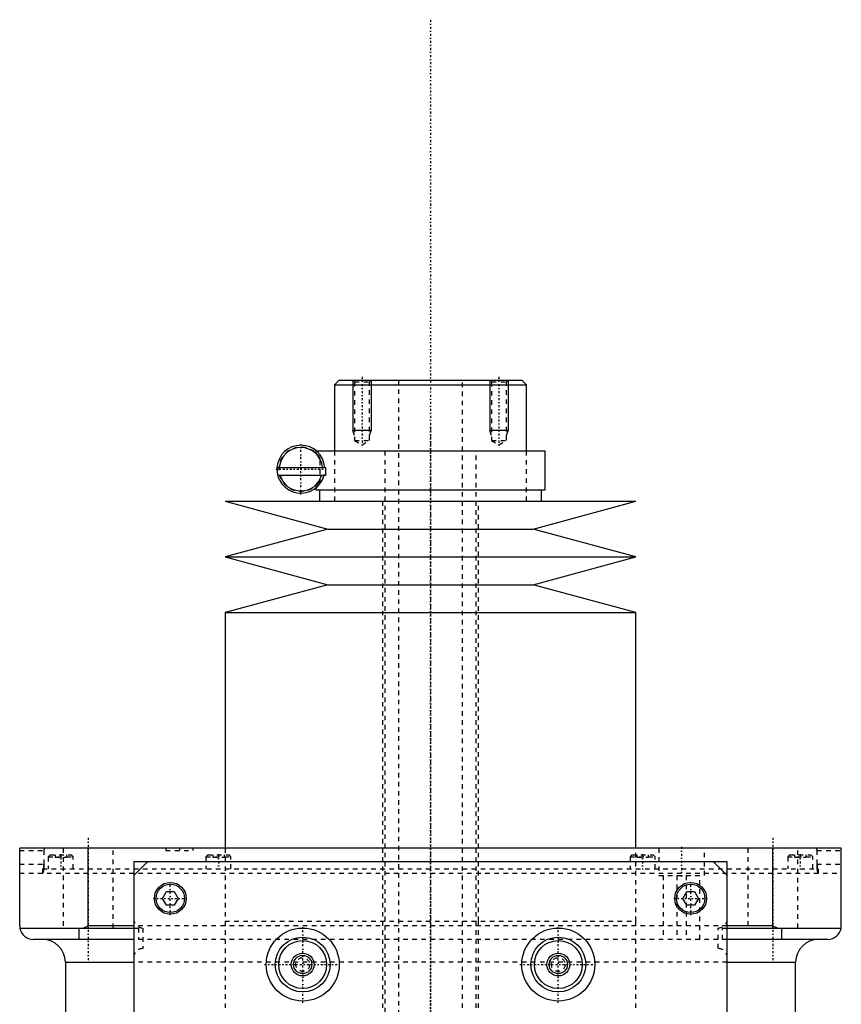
# Model space of a CAD drawing. Extents: x -90 to 90, y -139 to 498.
# Tile 10 of 10: x -90 to 90, y 282 to 498. Entities that reach past the tile are written whole.
import ezdxf

# ---------------------------------------------------------------- set-up
doc = ezdxf.new("R2010")
doc.units = 0
doc.linetypes.add('CENTER', pattern=[1.5, 0.45, -0.5, 0.05, -0.5])
doc.linetypes.add('DASHED', pattern=[2, 1, -1])
for name, color, linetype in [('AM_0', 7, 'CONTINUOUS'), ('AM_10', 7, 'CONTINUOUS'), ('AM_3', 7, 'DASHED'), ('AM_7', 7, 'CENTER')]:
    doc.layers.add(name, color=color, linetype=linetype)

msp = doc.modelspace()

# ---------------------------------------------------------------- linework, layer by layer
at = {"layer": 'AM_0', "color": 7, "linetype": 'CONTINUOUS'}
for p, q in [((-20, 419), (-21, 418)), ((-20, 419), (20, 419)), ((21, 418), (20, 419)), ((-21, 418), (-21, 403.5)), ((-21, 418), (21, 418)), ((21, 403.5), (21, 418)), ((-25, 403.5), (25.15, 403.5)), ((25.15, 395), (25.15, 403.5)), ((-33.63, 399.9), (-23, 399.9)), ((-23, 399.9), (-23, 398.1)), ((-23.34, 398.1), (-33.46, 398.1)), ((-23.29, 398.1), (-23.29, 398.31)), ((-23, 398.1), (-23.29, 398.1)), ((-25.15, 395.38), (-25.15, 395)), ((-25.15, 395), (25.15, 395)), ((-24.35, 395), (-24.35, 392.5)), ((24.35, 392.5), (24.35, 395)), ((-45, 392.5), (-22.5, 386.4)), ((-45, 392.5), (45, 392.5)), ((22.5, 386.4), (45, 392.5)), ((-22.5, 386.4), (-45, 380.3)), ((-22.5, 386.4), (22.5, 386.4)), ((45, 380.3), (22.5, 386.4)), ((-45, 380.3), (-22.5, 374.2)), ((-45, 380.3), (45, 380.3)), ((22.5, 374.2), (45, 380.3)), ((-22.5, 374.2), (-45, 368.1)), ((-22.5, 374.2), (22.5, 374.2)), ((45, 368.1), (22.5, 374.2)), ((-45, 368.1), (-45, 316.5)), ((-45, 368.1), (45, 368.1)), ((45, 316.5), (45, 368.1)), ((-90, 299.5), (-90, 316.5)), ((90, 316.5), (-90, 316.5)), ((-75, 299.5), (-75, 316.5)), ((75, 299.5), (75, 316.5)), ((90, 299.5), (90, 316.5)), ((-65, 313.5), (-65, 37.5)), ((65, 313.5), (-65, 313.5)), ((-65, 310.5), (-62, 313.5)), ((62, 313.5), (65, 310.5)), ((65, 37.5), (65, 313.5)), ((-58.73, 305.5), (-57.87, 307)), ((-57.87, 307), (-56.13, 307)), ((-56.13, 307), (-55.27, 305.5)), ((55.27, 305.5), (56.13, 307)), ((56.13, 307), (57.87, 307)), ((57.87, 307), (58.73, 305.5)), ((-57.87, 304), (-58.73, 305.5)), ((-55.27, 305.5), (-56.13, 304)), ((56.13, 304), (55.27, 305.5)), ((58.73, 305.5), (57.87, 304)), ((-56.13, 304), (-57.87, 304)), ((57.87, 304), (56.13, 304)), ((-89.96, 299), (-65, 299)), ((-77, 296.5), (-77, 299)), ((-76.12, 299), (-75, 299.5)), ((-65, 299.5), (-75, 299.5)), ((75, 299.5), (65, 299.5)), ((65, 299), (89.96, 299)), ((75, 299.5), (76.12, 299)), ((77, 296.5), (77, 299)), ((-65, 296.5), (-87, 296.5)), ((87, 296.5), (65, 296.5)), ((-80, 291.5), (-80, 30)), ((-80, 291.5), (-65, 291.5)), ((65, 291.5), (80, 291.5)), ((80, 30), (80, 291.5))]:
    msp.add_line(p, q, dxfattribs=at)
for points in [[(-90, 299.5, 0), (-90, 299.42, 0), (-89.99, 299.25, 0), (-89.97, 299.08, 0), (-89.96, 299, 0)], [(89.96, 299, 0), (89.97, 299.08, 0), (89.99, 299.25, 0), (90, 299.42, 0), (90, 299.5, 0)]]:
    msp.add_polyline3d(points, dxfattribs=at)
for centre, radius in [((-57, 305.5), 3.5), ((-57, 305.5), 3.1), ((57, 305.5), 3.5), ((57, 305.5), 3.1), ((-28, 291), 8), ((28, 291), 8), ((-28, 291), 6), ((-28, 291), 5.25), ((28, 291), 6), ((28, 291), 5.25), ((-28, 291), 2.5), ((28, 291), 2.5), ((-28, 291), 2), ((28, 291), 2)]:
    msp.add_circle(centre, radius, dxfattribs=at)
for centre, radius, start, end in [((-28.4, 399.5), 5.25, 4.3696, 346.8943), ((-28.4, 399.5), 4.75, 4.8306, 175.1694), ((-28.4, 399.5), 4.75, 197.1418, 342.8582), ((-87, 299.5), 3, 189.5941, 270), ((87, 299.5), 3, 270, 350.4059), ((-85, 291.5), 5, 0, 90), ((85, 291.5), 5, 90, 180)]:
    msp.add_arc(centre, radius, start, end, dxfattribs=at)
at = {"layer": 'AM_10', "color": 7, "linetype": 'CONTINUOUS'}
for p, q in [((-17, 419), (-17, 408)), ((-13, 419), (-13, 408)), ((13, 419), (13, 408)), ((17, 419), (17, 408)), ((-13, 408), (-17, 408)), ((-16.62, 406.9), (-17, 408)), ((-13.38, 406.9), (-13, 408)), ((17, 408), (13, 408)), ((13.38, 406.9), (13, 408)), ((16.62, 406.9), (17, 408))]:
    msp.add_line(p, q, dxfattribs=at)
at = {"layer": 'AM_3', "color": 6, "linetype": 'DASHED'}
for p, q in [((-17, 419), (-16.62, 418.62)), ((-16.62, 418.62), (-16.62, 405.8)), ((-16.62, 418.62), (-13.38, 418.62)), ((-13.38, 418.62), (-13, 419)), ((-13.38, 405.8), (-13.38, 418.62)), ((-7, 419), (-7, -110.5)), ((7, -110.5), (7, 419)), ((13, 419), (13.38, 418.62)), ((13.38, 418.62), (13.38, 405.8)), ((13.38, 418.62), (16.62, 418.62)), ((16.62, 418.62), (17, 419)), ((16.62, 405.8), (16.62, 418.62)), ((-16.62, 405.8), (-15, 404.86)), ((-16.62, 405.8), (-13.38, 405.8)), ((-15, 404.86), (-13.38, 405.8)), ((13.38, 405.8), (15, 404.86)), ((13.38, 405.8), (16.62, 405.8)), ((15, 404.86), (16.62, 405.8)), ((-25.15, 403.5), (-25.15, 403.1)), ((-25.15, 403.5), (-25, 403.5)), ((-21, 403.5), (-21, 392.5)), ((-10, 403.5), (-10, -70.5)), ((10, -70.5), (10, 403.5)), ((21, 392.5), (21, 403.5)), ((-24.16, 396.41), (-24.16, 402.59)), ((-25.15, 395.9), (-25.15, 395.38)), ((-10.5, 392.5), (-10.5, 300.5)), ((10.5, 300.5), (10.5, 392.5)), ((-90, 316), (-84.68, 316)), ((-84.68, 316), (-84.68, 313)), ((-83.35, 315), (-83.75, 314.6)), ((-83.35, 315), (-78.65, 315)), ((-82.25, 315), (-82.25, 314.5)), ((-81, 315), (-81, 314.5)), ((-80.5, 316.5), (-80.5, 299)), ((-79.75, 315), (-79.75, 314.5)), ((-78.25, 314.6), (-78.65, 315)), ((-69.5, 299), (-69.5, 316.5)), ((-58, 316.5), (-58, 316)), ((-58, 316), (-52, 316)), ((-52, 316), (-52, 316.5)), ((-48.81, 315), (-49.21, 314.6)), ((-48.81, 315), (-44.11, 315)), ((-47.71, 315), (-47.71, 314.5)), ((-46.46, 315), (-46.46, 314.5)), ((-45.21, 315), (-45.21, 314.5)), ((-45, 316.5), (-45, 300.5)), ((-43.71, 314.6), (-44.11, 315)), ((44.11, 315), (43.71, 314.6)), ((44.11, 315), (48.81, 315)), ((45, 300.5), (45, 316.5)), ((45.21, 315), (45.21, 314.5)), ((46.46, 315), (46.46, 314.5)), ((47.71, 315), (47.71, 314.5)), ((49.21, 314.6), (48.81, 315)), ((50, 316.5), (50, 310.5)), ((60, 310.5), (60, 316.5)), ((69.5, 316.5), (69.5, 299)), ((78.65, 315), (78.25, 314.6)), ((78.65, 315), (83.35, 315)), ((79.75, 315), (79.75, 314.5)), ((80.5, 299), (80.5, 316.5)), ((81, 315), (81, 314.5)), ((82.25, 315), (82.25, 314.5)), ((83.75, 314.6), (83.35, 315)), ((84.68, 316), (90, 316)), ((84.68, 313), (84.68, 316)), ((-90, 313), (-84.68, 313)), ((-83.75, 314.6), (-83.75, 312)), ((-83.75, 314.6), (-78.25, 314.6)), ((-82.25, 314.5), (-79.75, 314.5)), ((-78.25, 312), (-78.25, 314.6)), ((-49.21, 314.6), (-49.21, 312)), ((-49.21, 314.6), (-43.71, 314.6)), ((-47.71, 314.5), (-45.21, 314.5)), ((-43.71, 312), (-43.71, 314.6)), ((43.71, 314.6), (43.71, 312)), ((43.71, 314.6), (49.21, 314.6)), ((45.21, 314.5), (47.71, 314.5)), ((49.21, 312), (49.21, 314.6)), ((78.25, 314.6), (78.25, 312)), ((78.25, 314.6), (83.75, 314.6)), ((79.75, 314.5), (82.25, 314.5)), ((83.75, 312), (83.75, 314.6)), ((84.68, 313), (90, 313)), ((-90, 311), (90, 311)), ((-85, 312), (-85, 311)), ((-85, 312), (85, 312)), ((85, 311), (85, 312)), ((50, 310.5), (60, 310.5)), ((51, 310.5), (51, 296.5)), ((54, 310.5), (54, 296.5)), ((56, 310.5), (56, 296.5)), ((59, 296.5), (59, 310.5)), ((-45, 300.5), (-45, 265.5)), ((-45, 300.5), (45, 300.5)), ((-45, 300.5), (0, 300.5)), ((-10.5, 300.5), (-10.5, 197.5)), ((10.5, 197.5), (10.5, 300.5)), ((45, 265.5), (45, 300.5)), ((-77.63, 299), (-69.5, 299)), ((65, 299.5), (-65, 299.5)), ((-65, 299), (-64, 299)), ((-64, 299), (-64, 296.5)), ((-63, 299), (-63, 294.5)), ((63, 294.5), (63, 299)), ((64, 299), (65, 299)), ((64, 296.5), (64, 299)), ((65, 296.5), (-65, 296.5)), ((65, 291.5), (-65, 291.5))]:
    msp.add_line(p, q, dxfattribs=at)
for points in [[(-24.16, 401.85, 0), (-24.2, 401.93, 0), (-24.3, 402.09, 0), (-24.39, 402.23, 0), (-24.43, 402.29, 0), (-24.48, 402.35, 0), (-24.56, 402.47, 0), (-24.64, 402.57, 0), (-24.72, 402.66, 0), (-24.79, 402.74, 0), (-24.86, 402.81, 0), (-24.89, 402.84, 0), (-24.91, 402.87, 0), (-24.97, 402.93, 0), (-25.01, 402.97, 0), (-25.05, 403.01, 0), (-25.09, 403.04, 0), (-25.11, 403.06, 0), (-25.12, 403.07, 0), (-25.13, 403.08, 0), (-25.14, 403.09, 0), (-25.15, 403.1, 0), (-25.15, 403.1, 0)], [(-25.15, 395.9, 0), (-25.15, 395.9, 0), (-25.14, 395.91, 0), (-25.13, 395.92, 0), (-25.12, 395.93, 0), (-25.11, 395.94, 0), (-25.09, 395.96, 0), (-25.05, 395.99, 0), (-25.01, 396.03, 0), (-24.97, 396.07, 0), (-24.91, 396.13, 0), (-24.89, 396.16, 0), (-24.86, 396.19, 0), (-24.79, 396.26, 0), (-24.72, 396.34, 0), (-24.64, 396.43, 0), (-24.56, 396.53, 0), (-24.48, 396.65, 0), (-24.43, 396.71, 0), (-24.39, 396.77, 0), (-24.3, 396.91, 0), (-24.2, 397.07, 0), (-24.16, 397.15, 0)], [(-84.59, 316.5, 0), (-84.59, 316.5, 0), (-84.59, 316.5, 0), (-84.59, 316.5, 0), (-84.6, 316.5, 0), (-84.6, 316.5, 0), (-84.6, 316.5, 0), (-84.6, 316.5, 0), (-84.6, 316.5, 0), (-84.6, 316.5, 0), (-84.6, 316.5, 0), (-84.6, 316.5, 0), (-84.6, 316.5, 0), (-84.61, 316.49, 0), (-84.61, 316.49, 0), (-84.61, 316.49, 0), (-84.61, 316.49, 0), (-84.61, 316.49, 0), (-84.61, 316.49, 0), (-84.61, 316.49, 0), (-84.61, 316.49, 0), (-84.61, 316.48, 0), (-84.61, 316.48, 0), (-84.62, 316.48, 0), (-84.62, 316.48, 0), (-84.62, 316.48, 0), (-84.62, 316.48, 0), (-84.62, 316.48, 0), (-84.62, 316.47, 0), (-84.62, 316.47, 0), (-84.62, 316.47, 0), (-84.62, 316.47, 0), (-84.63, 316.46, 0), (-84.63, 316.46, 0), (-84.63, 316.46, 0), (-84.63, 316.46, 0), (-84.63, 316.46, 0), (-84.63, 316.45, 0), (-84.63, 316.45, 0), (-84.63, 316.45, 0), (-84.63, 316.44, 0), (-84.63, 316.44, 0), (-84.64, 316.44, 0), (-84.64, 316.44, 0), (-84.64, 316.43, 0), (-84.64, 316.43, 0), (-84.64, 316.42, 0), (-84.64, 316.42, 0), (-84.64, 316.42, 0), (-84.64, 316.42, 0), (-84.64, 316.41, 0), (-84.64, 316.41, 0), (-84.65, 316.4, 0), (-84.65, 316.4, 0), (-84.65, 316.4, 0), (-84.65, 316.39, 0), (-84.65, 316.39, 0), (-84.65, 316.39, 0), (-84.65, 316.38, 0), (-84.65, 316.38, 0), (-84.65, 316.37, 0), (-84.65, 316.37, 0), (-84.65, 316.37, 0), (-84.65, 316.36, 0), (-84.66, 316.36, 0), (-84.66, 316.35, 0), (-84.66, 316.35, 0), (-84.66, 316.35, 0), (-84.66, 316.34, 0), (-84.66, 316.34, 0), (-84.66, 316.34, 0), (-84.66, 316.33, 0), (-84.66, 316.33, 0), (-84.66, 316.32, 0), (-84.66, 316.32, 0), (-84.66, 316.31, 0), (-84.66, 316.31, 0), (-84.66, 316.3, 0), (-84.66, 316.3, 0), (-84.66, 316.29, 0), (-84.67, 316.29, 0), (-84.67, 316.28, 0), (-84.67, 316.27, 0), (-84.67, 316.27, 0), (-84.67, 316.27, 0), (-84.67, 316.26, 0), (-84.67, 316.26, 0), (-84.67, 316.25, 0), (-84.67, 316.24, 0), (-84.67, 316.24, 0), (-84.67, 316.23, 0), (-84.67, 316.23, 0), (-84.67, 316.22, 0), (-84.67, 316.22, 0), (-84.67, 316.21, 0), (-84.67, 316.2, 0), (-84.67, 316.2, 0), (-84.67, 316.19, 0), (-84.68, 316.19, 0), (-84.68, 316.18, 0), (-84.68, 316.18, 0), (-84.68, 316.17, 0), (-84.68, 316.16, 0), (-84.68, 316.15, 0), (-84.68, 316.15, 0), (-84.68, 316.15, 0), (-84.68, 316.14, 0), (-84.68, 316.13, 0), (-84.68, 316.13, 0), (-84.68, 316.13, 0), (-84.68, 316.12, 0), (-84.68, 316.11, 0), (-84.68, 316.11, 0), (-84.68, 316.1, 0), (-84.68, 316.1, 0), (-84.68, 316.09, 0), (-84.68, 316.08, 0), (-84.68, 316.08, 0), (-84.68, 316.07, 0), (-84.68, 316.06, 0), (-84.68, 316.06, 0), (-84.68, 316.05, 0), (-84.68, 316.05, 0), (-84.68, 316.04, 0), (-84.68, 316.03, 0), (-84.68, 316.02, 0), (-84.68, 316.02, 0), (-84.68, 316.02, 0), (-84.68, 316.01, 0), (-84.68, 316, 0), (-84.68, 316, 0)], [(84.68, 316, 0), (84.68, 316, 0), (84.68, 316.01, 0), (84.68, 316.02, 0), (84.68, 316.02, 0), (84.68, 316.02, 0), (84.68, 316.03, 0), (84.68, 316.04, 0), (84.68, 316.05, 0), (84.68, 316.05, 0), (84.68, 316.06, 0), (84.68, 316.06, 0), (84.68, 316.07, 0), (84.68, 316.08, 0), (84.68, 316.08, 0), (84.68, 316.09, 0), (84.68, 316.1, 0), (84.68, 316.1, 0), (84.68, 316.11, 0), (84.68, 316.11, 0), (84.68, 316.12, 0), (84.68, 316.13, 0), (84.68, 316.13, 0), (84.68, 316.13, 0), (84.68, 316.14, 0), (84.68, 316.15, 0), (84.68, 316.15, 0), (84.68, 316.15, 0), (84.68, 316.16, 0), (84.68, 316.17, 0), (84.68, 316.18, 0), (84.68, 316.18, 0), (84.68, 316.19, 0), (84.67, 316.19, 0), (84.67, 316.2, 0), (84.67, 316.2, 0), (84.67, 316.21, 0), (84.67, 316.22, 0), (84.67, 316.22, 0), (84.67, 316.23, 0), (84.67, 316.23, 0), (84.67, 316.24, 0), (84.67, 316.24, 0), (84.67, 316.25, 0), (84.67, 316.26, 0), (84.67, 316.26, 0), (84.67, 316.27, 0), (84.67, 316.27, 0), (84.67, 316.27, 0), (84.67, 316.28, 0), (84.67, 316.29, 0), (84.66, 316.29, 0), (84.66, 316.3, 0), (84.66, 316.3, 0), (84.66, 316.31, 0), (84.66, 316.31, 0), (84.66, 316.32, 0), (84.66, 316.32, 0), (84.66, 316.33, 0), (84.66, 316.33, 0), (84.66, 316.34, 0), (84.66, 316.34, 0), (84.66, 316.34, 0), (84.66, 316.35, 0), (84.66, 316.35, 0), (84.66, 316.35, 0), (84.66, 316.36, 0), (84.65, 316.36, 0), (84.65, 316.37, 0), (84.65, 316.37, 0), (84.65, 316.37, 0), (84.65, 316.38, 0), (84.65, 316.38, 0), (84.65, 316.39, 0), (84.65, 316.39, 0), (84.65, 316.39, 0), (84.65, 316.4, 0), (84.65, 316.4, 0), (84.65, 316.4, 0), (84.64, 316.41, 0), (84.64, 316.41, 0), (84.64, 316.42, 0), (84.64, 316.42, 0), (84.64, 316.42, 0), (84.64, 316.42, 0), (84.64, 316.43, 0), (84.64, 316.43, 0), (84.64, 316.44, 0), (84.64, 316.44, 0), (84.63, 316.44, 0), (84.63, 316.44, 0), (84.63, 316.45, 0), (84.63, 316.45, 0), (84.63, 316.45, 0), (84.63, 316.46, 0), (84.63, 316.46, 0), (84.63, 316.46, 0), (84.63, 316.46, 0), (84.63, 316.46, 0), (84.62, 316.47, 0), (84.62, 316.47, 0), (84.62, 316.47, 0), (84.62, 316.47, 0), (84.62, 316.48, 0), (84.62, 316.48, 0), (84.62, 316.48, 0), (84.62, 316.48, 0), (84.62, 316.48, 0), (84.61, 316.48, 0), (84.61, 316.48, 0), (84.61, 316.49, 0), (84.61, 316.49, 0), (84.61, 316.49, 0), (84.61, 316.49, 0), (84.61, 316.49, 0), (84.61, 316.49, 0), (84.61, 316.49, 0), (84.61, 316.49, 0), (84.6, 316.5, 0), (84.6, 316.5, 0), (84.6, 316.5, 0), (84.6, 316.5, 0), (84.6, 316.5, 0), (84.6, 316.5, 0), (84.6, 316.5, 0), (84.6, 316.5, 0), (84.6, 316.5, 0), (84.59, 316.5, 0), (84.59, 316.5, 0), (84.59, 316.5, 0), (84.59, 316.5, 0)], [(-84.68, 313, 0), (-84.68, 312.99, 0), (-84.68, 312.96, 0), (-84.68, 312.93, 0), (-84.68, 312.92, 0), (-84.68, 312.9, 0), (-84.68, 312.87, 0), (-84.68, 312.84, 0), (-84.68, 312.82, 0), (-84.68, 312.79, 0), (-84.68, 312.76, 0), (-84.68, 312.74, 0), (-84.69, 312.73, 0), (-84.69, 312.7, 0), (-84.69, 312.67, 0), (-84.69, 312.64, 0), (-84.69, 312.61, 0), (-84.69, 312.58, 0), (-84.69, 312.57, 0), (-84.69, 312.56, 0), (-84.69, 312.53, 0), (-84.69, 312.5, 0), (-84.69, 312.48, 0), (-84.69, 312.47, 0), (-84.7, 312.44, 0), (-84.7, 312.41, 0), (-84.7, 312.4, 0), (-84.7, 312.38, 0), (-84.7, 312.36, 0), (-84.7, 312.33, 0), (-84.7, 312.3, 0), (-84.71, 312.27, 0), (-84.71, 312.24, 0), (-84.71, 312.23, 0), (-84.71, 312.22, 0), (-84.71, 312.19, 0), (-84.71, 312.16, 0), (-84.72, 312.14, 0), (-84.72, 312.11, 0), (-84.72, 312.08, 0), (-84.72, 312.07, 0), (-84.72, 312.06, 0), (-84.73, 312.03, 0), (-84.73, 312, 0), (-84.73, 311.98, 0), (-84.73, 311.95, 0), (-84.74, 311.93, 0), (-84.74, 311.92, 0), (-84.74, 311.9, 0), (-84.74, 311.88, 0), (-84.74, 311.86, 0), (-84.75, 311.83, 0), (-84.75, 311.81, 0), (-84.75, 311.78, 0), (-84.76, 311.77, 0), (-84.76, 311.76, 0), (-84.76, 311.74, 0), (-84.76, 311.72, 0), (-84.77, 311.7, 0), (-84.77, 311.67, 0), (-84.77, 311.65, 0), (-84.77, 311.64, 0), (-84.78, 311.63, 0), (-84.78, 311.61, 0), (-84.78, 311.59, 0), (-84.78, 311.58, 0), (-84.79, 311.57, 0), (-84.79, 311.55, 0), (-84.79, 311.53, 0), (-84.79, 311.52, 0), (-84.8, 311.51, 0), (-84.8, 311.5, 0), (-84.8, 311.48, 0), (-84.81, 311.46, 0), (-84.81, 311.44, 0), (-84.81, 311.42, 0), (-84.82, 311.41, 0), (-84.82, 311.4, 0), (-84.82, 311.39, 0), (-84.83, 311.37, 0), (-84.83, 311.35, 0), (-84.83, 311.34, 0), (-84.84, 311.32, 0), (-84.84, 311.31, 0), (-84.84, 311.31, 0), (-84.85, 311.29, 0), (-84.85, 311.28, 0), (-84.85, 311.26, 0), (-84.86, 311.25, 0), (-84.86, 311.23, 0), (-84.87, 311.23, 0), (-84.87, 311.22, 0), (-84.87, 311.21, 0), (-84.88, 311.19, 0), (-84.88, 311.18, 0), (-84.89, 311.17, 0), (-84.89, 311.16, 0), (-84.89, 311.15, 0), (-84.89, 311.15, 0), (-84.9, 311.13, 0), (-84.9, 311.12, 0), (-84.91, 311.11, 0), (-84.91, 311.1, 0), (-84.92, 311.1, 0), (-84.92, 311.09, 0), (-84.92, 311.09, 0), (-84.93, 311.08, 0), (-84.93, 311.07, 0), (-84.93, 311.07, 0), (-84.93, 311.06, 0), (-84.94, 311.06, 0), (-84.94, 311.05, 0), (-84.95, 311.05, 0), (-84.95, 311.04, 0), (-84.95, 311.04, 0), (-84.96, 311.03, 0), (-84.96, 311.03, 0), (-84.97, 311.02, 0), (-84.97, 311.02, 0), (-84.97, 311.02, 0), (-84.97, 311.01, 0), (-84.98, 311.01, 0), (-84.98, 311.01, 0), (-84.99, 311.01, 0), (-84.99, 311, 0), (-85, 311, 0), (-85, 311, 0), (-85, 311, 0), (-85.01, 311, 0), (-85.01, 311, 0), (-85.01, 311, 0)], [(-84.73, 312, 0), (-84.73, 312.03, 0), (-84.72, 312.08, 0), (-84.72, 312.13, 0), (-84.71, 312.16, 0), (-84.71, 312.18, 0), (-84.71, 312.24, 0), (-84.7, 312.29, 0), (-84.7, 312.35, 0), (-84.7, 312.4, 0), (-84.69, 312.46, 0), (-84.69, 312.49, 0), (-84.69, 312.52, 0), (-84.69, 312.57, 0), (-84.69, 312.63, 0), (-84.69, 312.69, 0), (-84.68, 312.75, 0), (-84.68, 312.8, 0), (-84.68, 312.83, 0), (-84.68, 312.86, 0), (-84.68, 312.92, 0), (-84.68, 312.97, 0), (-84.68, 313, 0)], [(85.01, 311, 0), (85.01, 311, 0), (85.01, 311, 0), (85, 311, 0), (85, 311, 0), (85, 311, 0), (84.99, 311, 0), (84.99, 311.01, 0), (84.98, 311.01, 0), (84.98, 311.01, 0), (84.97, 311.01, 0), (84.97, 311.02, 0), (84.97, 311.02, 0), (84.97, 311.02, 0), (84.96, 311.03, 0), (84.96, 311.03, 0), (84.95, 311.04, 0), (84.95, 311.04, 0), (84.95, 311.05, 0), (84.94, 311.05, 0), (84.94, 311.06, 0), (84.93, 311.06, 0), (84.93, 311.07, 0), (84.93, 311.07, 0), (84.93, 311.08, 0), (84.92, 311.09, 0), (84.92, 311.09, 0), (84.92, 311.1, 0), (84.91, 311.1, 0), (84.91, 311.11, 0), (84.9, 311.12, 0), (84.9, 311.13, 0), (84.89, 311.15, 0), (84.89, 311.15, 0), (84.89, 311.16, 0), (84.89, 311.17, 0), (84.88, 311.18, 0), (84.88, 311.19, 0), (84.87, 311.21, 0), (84.87, 311.22, 0), (84.87, 311.23, 0), (84.86, 311.23, 0), (84.86, 311.25, 0), (84.85, 311.26, 0), (84.85, 311.28, 0), (84.85, 311.29, 0), (84.84, 311.31, 0), (84.84, 311.31, 0), (84.84, 311.32, 0), (84.83, 311.34, 0), (84.83, 311.35, 0), (84.83, 311.37, 0), (84.82, 311.39, 0), (84.82, 311.4, 0), (84.82, 311.41, 0), (84.81, 311.42, 0), (84.81, 311.44, 0), (84.81, 311.46, 0), (84.8, 311.48, 0), (84.8, 311.5, 0), (84.8, 311.51, 0), (84.79, 311.52, 0), (84.79, 311.53, 0), (84.79, 311.55, 0), (84.79, 311.57, 0), (84.78, 311.58, 0), (84.78, 311.59, 0), (84.78, 311.61, 0), (84.78, 311.63, 0), (84.77, 311.64, 0), (84.77, 311.65, 0), (84.77, 311.67, 0), (84.77, 311.7, 0), (84.76, 311.72, 0), (84.76, 311.74, 0), (84.76, 311.76, 0), (84.76, 311.77, 0), (84.75, 311.78, 0), (84.75, 311.81, 0), (84.75, 311.83, 0), (84.74, 311.86, 0), (84.74, 311.88, 0), (84.74, 311.9, 0), (84.74, 311.92, 0), (84.74, 311.93, 0), (84.73, 311.95, 0), (84.73, 311.98, 0), (84.73, 312, 0), (84.73, 312.03, 0), (84.72, 312.06, 0), (84.72, 312.07, 0), (84.72, 312.08, 0), (84.72, 312.11, 0), (84.72, 312.14, 0), (84.71, 312.16, 0), (84.71, 312.19, 0), (84.71, 312.22, 0), (84.71, 312.23, 0), (84.71, 312.24, 0), (84.71, 312.27, 0), (84.7, 312.3, 0), (84.7, 312.33, 0), (84.7, 312.36, 0), (84.7, 312.38, 0), (84.7, 312.4, 0), (84.7, 312.41, 0), (84.7, 312.44, 0), (84.69, 312.47, 0), (84.69, 312.48, 0), (84.69, 312.5, 0), (84.69, 312.53, 0), (84.69, 312.56, 0), (84.69, 312.57, 0), (84.69, 312.58, 0), (84.69, 312.61, 0), (84.69, 312.64, 0), (84.69, 312.67, 0), (84.69, 312.7, 0), (84.69, 312.73, 0), (84.68, 312.74, 0), (84.68, 312.76, 0), (84.68, 312.79, 0), (84.68, 312.82, 0), (84.68, 312.84, 0), (84.68, 312.87, 0), (84.68, 312.9, 0), (84.68, 312.92, 0), (84.68, 312.93, 0), (84.68, 312.96, 0), (84.68, 312.99, 0), (84.68, 313, 0)], [(84.68, 313, 0), (84.68, 312.97, 0), (84.68, 312.92, 0), (84.68, 312.86, 0), (84.68, 312.83, 0), (84.68, 312.8, 0), (84.68, 312.75, 0), (84.69, 312.69, 0), (84.69, 312.63, 0), (84.69, 312.57, 0), (84.69, 312.52, 0), (84.69, 312.49, 0), (84.69, 312.46, 0), (84.7, 312.4, 0), (84.7, 312.35, 0), (84.7, 312.29, 0), (84.71, 312.24, 0), (84.71, 312.18, 0), (84.71, 312.16, 0), (84.72, 312.13, 0), (84.72, 312.08, 0), (84.73, 312.03, 0), (84.73, 312, 0)], [(-85.01, 311, 0), (-85.01, 311, 0), (-85.01, 311, 0), (-85, 311, 0), (-85, 311, 0)], [(-85, 311, 0), (-84.99, 311, 0), (-84.97, 311.01, 0), (-84.96, 311.03, 0), (-84.95, 311.04, 0), (-84.94, 311.05, 0), (-84.92, 311.08, 0), (-84.91, 311.12, 0), (-84.89, 311.16, 0), (-84.87, 311.21, 0), (-84.85, 311.26, 0), (-84.85, 311.29, 0), (-84.84, 311.32, 0), (-84.82, 311.38, 0), (-84.81, 311.45, 0), (-84.79, 311.52, 0), (-84.78, 311.6, 0), (-84.77, 311.68, 0), (-84.76, 311.72, 0), (-84.76, 311.77, 0), (-84.74, 311.86, 0), (-84.73, 311.95, 0), (-84.73, 312, 0)], [(84.73, 312, 0), (84.73, 311.95, 0), (84.74, 311.86, 0), (84.76, 311.77, 0), (84.76, 311.72, 0), (84.77, 311.68, 0), (84.78, 311.6, 0), (84.79, 311.52, 0), (84.81, 311.45, 0), (84.82, 311.38, 0), (84.84, 311.32, 0), (84.85, 311.29, 0), (84.85, 311.26, 0), (84.87, 311.21, 0), (84.89, 311.16, 0), (84.91, 311.12, 0), (84.92, 311.08, 0), (84.94, 311.05, 0), (84.95, 311.04, 0), (84.96, 311.03, 0), (84.98, 311.01, 0), (84.99, 311, 0), (85, 311, 0)], [(85, 311, 0), (85, 311, 0), (85.01, 311, 0), (85.01, 311, 0), (85.01, 311, 0)]]:
    msp.add_polyline3d(points, dxfattribs=at)
for centre in [(-28, 291), (28, 291)]:
    msp.add_circle(centre, 1.5, dxfattribs=at)
for centre, radius, start, end in [((-28.4, 399.5), 4.85, 28.9541, 331.0459), ((-63, 301), 2, 180, 270), ((63, 301), 2, 270, 0), ((-63, 292.5), 2, 90, 180), ((63, 292.5), 2, 0, 90)]:
    msp.add_arc(centre, radius, start, end, dxfattribs=at)
at = {"layer": 'AM_7', "color": 4, "linetype": 'CENTER'}
for p, q in [((0, 497.98), (0, -139.47)), ((-15, 419.71), (-15, 404.16)), ((15, 419.71), (15, 404.16)), ((0, 408.65), (0, 295.35)), ((-28.4, 393.99), (-28.4, 405.01)), ((-33.91, 399.5), (-22.89, 399.5)), ((-75, 318.75), (-75, 291.25)), ((0, 317.3), (0, -16.93)), ((75, 318.75), (75, 291.25)), ((-81, 315.15), (-81, 311.85)), ((-55, 316.52), (-55, 315.98)), ((-46.46, 315.15), (-46.46, 311.85)), ((46.46, 315.15), (46.46, 311.85)), ((55, 316.8), (55, 310.2)), ((81, 315.15), (81, 311.85)), ((-57, 301.82), (-57, 309.18)), ((57, 301.82), (57, 309.18)), ((-60.67, 305.5), (-53.33, 305.5)), ((0, 305.65), (0, 192.35)), ((53.33, 305.5), (60.67, 305.5)), ((-28, 282.6), (-28, 299.4)), ((28, 282.6), (28, 299.4)), ((-36.4, 291), (-19.6, 291)), ((19.6, 291), (36.4, 291))]:
    msp.add_line(p, q, dxfattribs=at)

doc.saveas('drawing.dxf')
